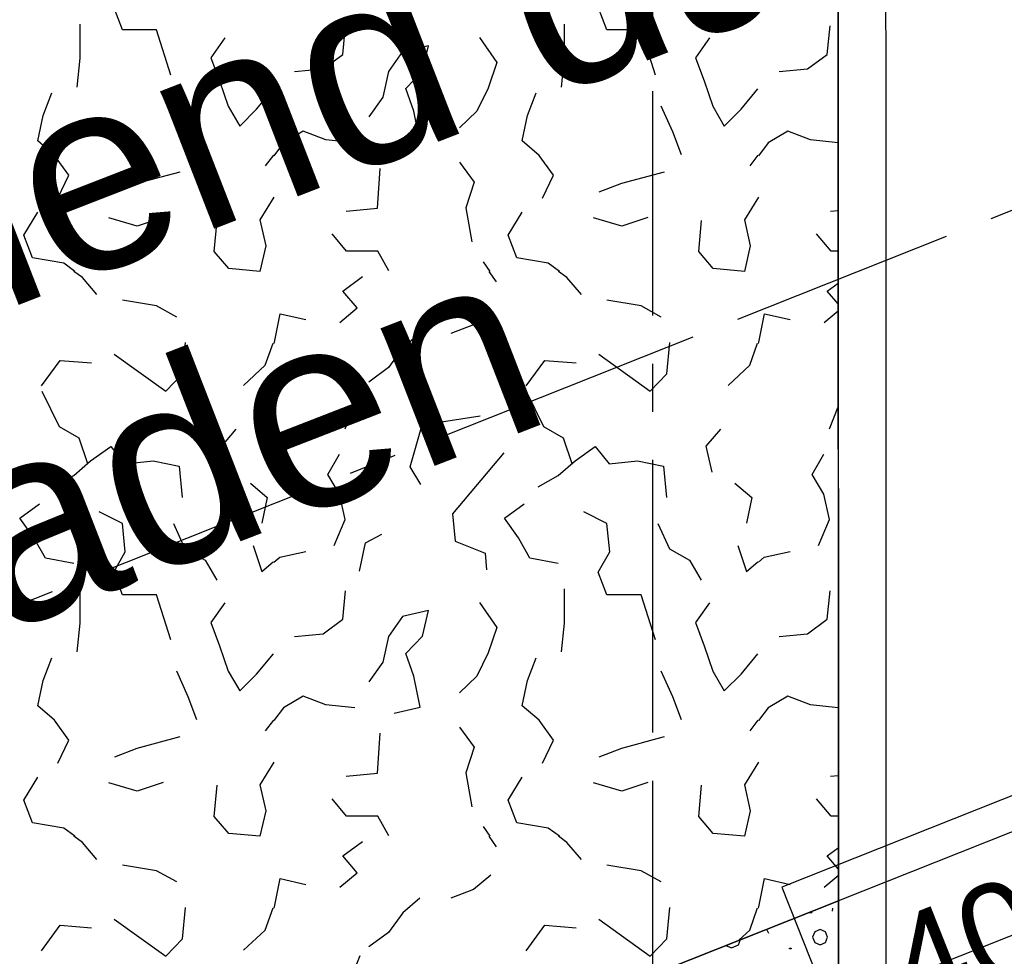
# Model space of a CAD drawing. Extents: x 1006 to 5197, y -24 to 263.
# Tile 63 of 124: x 1045.08 to 1047.13, y 19.71 to 21.65. Entities that reach past the tile are written whole.
import ezdxf

# ---------------------------------------------------------------- set-up
doc = ezdxf.new("R2010")
doc.units = 0
doc.header["$MEASUREMENT"] = 0
doc.linetypes.add('B0805', pattern=[1.366667, 0.566667, -0.1, 0.033333, -0.1, 0.466667, -0.1])
doc.linetypes.add('Wipeout_Contour', pattern=[1000, 0, -1000])
for name, color, linetype in [('00 WBDBO', 7, 'Continuous'), ('21 Buitenwanden', 7, 'Continuous'), ('27 Daken', 7, 'Continuous'), ('99 Aankleding 2D tek', 7, 'Continuous'), ('A Stramien', 7, 'Continuous'), ('T Tekst algemeen', 7, 'Continuous'), ('Window Markers', 7, 'Continuous')]:
    doc.layers.add(name, color=color, linetype=linetype)
doc.styles.add('GENERATED_STYLE_3', font='Arial')
doc.styles.get("Standard").update_dxf_attribs({"font": 'txt', "bigfont": 'BIGFONT.SHX'})
doc.dimstyles.new('GENERATED_STYLE__1', dxfattribs={"dimtxt": 0.25, "dimasz": 0.19, "dimexe": 0.18, "dimexo": 0, "dimgap": 0.09, "dimtad": 1, "dimdec": 0, "dimlfac": 1000, "dimzin": 0, "dimdsep": 46, "dimtxsty": 'Standard', "dimblk": 'ARROWHEAD_7', "dimblk1": 'ARROWHEAD_7', "dimblk2": 'ARROWHEAD_7', "dimcen": 0.09, "dimclrd": 7, "dimclre": 7, "dimclrt": 7, "dimadec": 1, "dimazin": 0, "dimtfac": 1, "dimtdec": 4, "dimtmove": 0, "dimatfit": 3, "dimfxl": 0, "dimtolj": 1, "dimtzin": 0, "dimarcsym": 0})
doc.dimstyles.new('GENERATED_STYLE__2', dxfattribs={"dimtxt": 0.25, "dimasz": 0.19, "dimexe": 0.18, "dimexo": 0, "dimgap": 0.09, "dimtad": 1, "dimtih": 1, "dimtoh": 1, "dimdec": 0, "dimlfac": 1000, "dimzin": 0, "dimdsep": 46, "dimtxsty": 'Standard', "dimblk": 'ARROWHEAD_7', "dimblk1": 'ARROWHEAD_7', "dimblk2": 'ARROWHEAD_7', "dimcen": 0.09, "dimclrd": 7, "dimclre": 7, "dimclrt": 7, "dimadec": 1, "dimazin": 0, "dimtfac": 1, "dimtdec": 4, "dimtmove": 0, "dimatfit": 3, "dimfxl": 0, "dimtolj": 1, "dimtzin": 0, "dimarcsym": 0})

# ---------------------------------------------------------------- blocks, each defined once
blk = doc.blocks.new('ROOF_47_2', base_point=(1046.8844, 23.6904))
at = {"layer": '27 Daken', "linetype": 'Continuous', "flags": 128}
blk.add_lwpolyline([(1046.8844, 23.6904), (1041.8903, 22.2876), (1041.8903, 17.5731), (1046.8856, 19.5765)], close=True, dxfattribs=at)
blk = doc.blocks.new('*X137', base_point=(988.2137, 0))
at = {"layer": '27 Daken', "linetype": 'Continuous'}
for p, q in [((1046.7234, 19.799), (1046.7234, 19.7992)), ((1046.7307, 19.799), (1046.7234, 19.799)), ((1046.7243, 19.7996), (1046.7307, 19.7996)), ((1046.7307, 19.7996), (1046.7307, 19.799)), ((1046.7734, 19.8084), (1046.773, 19.802)), ((1046.6371, 19.7635), (1046.6408, 19.7568)), ((1046.7367, 19.7593), (1046.7321, 19.7482)), ((1046.7478, 19.7639), (1046.7367, 19.7593)), ((1046.7589, 19.7593), (1046.7478, 19.7639)), ((1046.7635, 19.7482), (1046.7589, 19.7593)), ((1046.5517, 19.731), (1046.5637, 19.726)), ((1046.5637, 19.726), (1046.578, 19.732)), ((1046.578, 19.732), (1046.5827, 19.7434)), ((1046.7321, 19.7482), (1046.7367, 19.7371)), ((1046.7367, 19.7371), (1046.7478, 19.7325)), ((1046.7478, 19.7325), (1046.7589, 19.7371)), ((1046.7589, 19.7371), (1046.7635, 19.7482)), ((1046.6842, 19.7256), (1046.6879, 19.7256)), ((1046.6842, 19.7237), (1046.6842, 19.7256)), ((1046.6879, 19.7237), (1046.6842, 19.7237)), ((1046.6879, 19.7256), (1046.6879, 19.7237))]:
    blk.add_line(p, q, dxfattribs=at)
blk = doc.blocks.new('HATCH_111_2', base_point=(990.0137, 0))
at = {"layer": '27 Daken', "linetype": 'Continuous'}
for p, q in [((1046.7859, 19.824), (1043.6009, 18.5588)), ((1046.7859, 19.6088), (1046.7859, 19.824))]:
    blk.add_line(p, q, dxfattribs=at)
blk.add_blockref('*X137', (988.2137, 0), dxfattribs=at)
blk = doc.blocks.new('*X139', base_point=(988.2137, 0))
at = {"layer": '27 Daken', "linetype": 'Continuous'}
for p, q in [((1045.2977, 21.634), (1045.2797, 21.681)), ((1046.3047, 21.634), (1046.2867, 21.681)), ((1045.2097, 21.575), (1045.2097, 21.646)), ((1045.3687, 21.634), (1045.2977, 21.634)), ((1045.3987, 21.54), (1045.3687, 21.634)), ((1045.7557, 21.583), (1045.7617, 21.642)), ((1046.2167, 21.575), (1046.2167, 21.646)), ((1046.3757, 21.634), (1046.3047, 21.634)), ((1046.4057, 21.54), (1046.3757, 21.634)), ((1046.7627, 21.583), (1046.7687, 21.642)), ((1045.5107, 21.617), (1045.4817, 21.576)), ((1046.0397, 21.618), (1046.0757, 21.566)), ((1046.5177, 21.617), (1046.4887, 21.576)), ((1045.9337, 21.601), (1045.8797, 21.589)), ((1045.9217, 21.548), (1045.9337, 21.601)), ((1045.2037, 21.515), (1045.2097, 21.575)), ((1045.4817, 21.576), (1045.4997, 21.528)), ((1045.7147, 21.553), (1045.7557, 21.583)), ((1045.8797, 21.589), (1045.8507, 21.547)), ((1046.2107, 21.515), (1046.2167, 21.575)), ((1046.4887, 21.576), (1046.5067, 21.528)), ((1046.7217, 21.553), (1046.7627, 21.583)), ((1045.6557, 21.547), (1045.7147, 21.553)), ((1046.0757, 21.566), (1046.0577, 21.513)), ((1046.6627, 21.547), (1046.7217, 21.553)), ((1045.8507, 21.547), (1045.8387, 21.494)), ((1045.8867, 21.512), (1045.9217, 21.548)), ((1045.4997, 21.528), (1045.5177, 21.475)), ((1045.5767, 21.469), (1045.6117, 21.511)), ((1045.9037, 21.465), (1045.8867, 21.512)), ((1046.0577, 21.513), (1046.0347, 21.465)), ((1046.5067, 21.528), (1046.5247, 21.475)), ((1046.5837, 21.469), (1046.6187, 21.511)), ((1045.1327, 21.456), (1045.1507, 21.503)), ((1045.8387, 21.494), (1045.8097, 21.453)), ((1046.1397, 21.456), (1046.1577, 21.503)), ((1045.4347, 21.422), (1045.4107, 21.475)), ((1045.5177, 21.475), (1045.5417, 21.434)), ((1045.5417, 21.434), (1045.5767, 21.469)), ((1046.4417, 21.422), (1046.4177, 21.475)), ((1046.5247, 21.475), (1046.5487, 21.434)), ((1046.5487, 21.434), (1046.5837, 21.469)), ((1045.1217, 21.403), (1045.1327, 21.456)), ((1045.9167, 21.4), (1045.9037, 21.465)), ((1046.0347, 21.465), (1045.9987, 21.43)), ((1046.1287, 21.403), (1046.1397, 21.456)), ((1045.4527, 21.374), (1045.4347, 21.422)), ((1045.6737, 21.423), (1045.6327, 21.399)), ((1045.7207, 21.405), (1045.6737, 21.423)), ((1046.4597, 21.374), (1046.4417, 21.422)), ((1046.6807, 21.423), (1046.6397, 21.399)), ((1046.7277, 21.405), (1046.6807, 21.423)), ((1045.1567, 21.373), (1045.1217, 21.403)), ((1045.6327, 21.399), (1045.6127, 21.3723)), ((1045.7807, 21.399), (1045.7207, 21.405)), ((1045.8627, 21.388), (1045.9167, 21.4)), ((1046.1637, 21.373), (1046.1287, 21.403)), ((1046.6397, 21.399), (1046.6197, 21.3723)), ((1046.7854, 21.3992), (1046.7277, 21.405)), ((1045.1867, 21.332), (1045.1567, 21.373)), ((1045.6116, 21.3734), (1045.5947, 21.351)), ((1046.1937, 21.332), (1046.1637, 21.373)), ((1046.6186, 21.3734), (1046.6017, 21.351)), ((1045.8277, 21.263), (1045.8337, 21.346)), ((1045.9987, 21.359), (1046.0287, 21.317)), ((1045.1637, 21.284), (1045.1867, 21.332)), ((1045.3287, 21.315), (1045.4177, 21.339)), ((1046.1707, 21.284), (1046.1937, 21.332)), ((1046.3357, 21.315), (1046.4247, 21.339)), ((1045.2817, 21.297), (1045.3287, 21.315)), ((1046.0287, 21.317), (1046.0117, 21.264)), ((1046.2887, 21.297), (1046.3357, 21.315)), ((1045.6127, 21.286), (1045.5837, 21.239)), ((1046.6197, 21.286), (1046.5907, 21.239)), ((1045.0927, 21.207), (1045.1217, 21.255)), ((1045.3827, 21.244), (1045.3287, 21.226)), ((1045.7627, 21.257), (1045.8277, 21.263)), ((1046.0117, 21.264), (1046.0237, 21.193)), ((1046.0997, 21.207), (1046.1287, 21.255)), ((1046.3897, 21.244), (1046.3357, 21.226)), ((1046.7697, 21.257), (1046.7854, 21.2585)), ((1045.3287, 21.226), (1045.2697, 21.243)), ((1045.4887, 21.173), (1045.4947, 21.238)), ((1045.5837, 21.239), (1045.5957, 21.185)), ((1046.3357, 21.226), (1046.2767, 21.243)), ((1046.4957, 21.173), (1046.5017, 21.238)), ((1046.5907, 21.239), (1046.6027, 21.185)), ((1045.1107, 21.16), (1045.0927, 21.207)), ((1045.7637, 21.174), (1045.7337, 21.21)), ((1046.1177, 21.16), (1046.0997, 21.207)), ((1046.7707, 21.174), (1046.7407, 21.21)), ((1045.5957, 21.185), (1045.5837, 21.132)), ((1046.6027, 21.185), (1046.5907, 21.132)), ((1045.5187, 21.138), (1045.4887, 21.173)), ((1045.8287, 21.174), (1045.7637, 21.174)), ((1045.8517, 21.133), (1045.8287, 21.174)), ((1046.5257, 21.138), (1046.4957, 21.173)), ((1046.7855, 21.174), (1046.7707, 21.174)), ((1045.1757, 21.149), (1045.1107, 21.16)), ((1045.199, 21.132), (1045.1757, 21.149)), ((1046.0477, 21.152), (1046.0615, 21.132)), ((1046.1827, 21.149), (1046.1177, 21.16)), ((1046.206, 21.132), (1046.1827, 21.149)), ((1045.2147, 21.119), (1045.197, 21.132)), ((1045.5837, 21.132), (1045.5187, 21.138)), ((1045.7557, 21.091), (1045.7967, 21.121)), ((1046.0595, 21.132), (1046.0747, 21.11)), ((1046.2217, 21.119), (1046.204, 21.132)), ((1046.5907, 21.132), (1046.5257, 21.138)), ((1045.2447, 21.084), (1045.2147, 21.119)), ((1046.2517, 21.084), (1046.2217, 21.119)), ((1046.7627, 21.091), (1046.7855, 21.1077)), ((1045.7857, 21.056), (1045.7557, 21.091)), ((1046.7855, 21.0644), (1046.7627, 21.091)), ((1045.3687, 21.06), (1045.2977, 21.072)), ((1045.4107, 21.037), (1045.3687, 21.06)), ((1046.3757, 21.06), (1046.3047, 21.072)), ((1046.4177, 21.037), (1046.3757, 21.06)), ((1045.6137, 20.985), (1045.6257, 21.044)), ((1045.6257, 21.044), (1045.6787, 21.032)), ((1045.7497, 21.026), (1045.7857, 21.056)), ((1046.0637, 21.051), (1046.0277, 21.021)), ((1046.6207, 20.985), (1046.6327, 21.044)), ((1046.6327, 21.044), (1046.6857, 21.032)), ((1046.7567, 21.026), (1046.7855, 21.05)), ((1046.0277, 21.021), (1045.9807, 21.003)), ((1045.9157, 21.003), (1045.8807, 20.973)), ((1045.4227, 20.919), (1045.4287, 20.984)), ((1045.5947, 20.937), (1045.611, 20.9829)), ((1045.6127, 20.9822), (1045.6137, 20.985)), ((1046.4297, 20.919), (1046.4357, 20.984)), ((1046.6017, 20.937), (1046.618, 20.9829)), ((1046.6197, 20.9822), (1046.6207, 20.985)), ((1045.2807, 20.96), (1045.3877, 20.883)), ((1045.8807, 20.973), (1045.8507, 20.932)), ((1046.2877, 20.96), (1046.3947, 20.883)), ((1045.1297, 20.894), (1045.1687, 20.947)), ((1045.1687, 20.947), (1045.2337, 20.942)), ((1045.5497, 20.895), (1045.5947, 20.937)), ((1046.1367, 20.894), (1046.1757, 20.947)), ((1046.1757, 20.947), (1046.2407, 20.942)), ((1046.5567, 20.895), (1046.6017, 20.937)), ((1045.3877, 20.883), (1045.4227, 20.919)), ((1045.8507, 20.932), (1045.8097, 20.902)), ((1046.3947, 20.883), (1046.4297, 20.919)), ((1045.1667, 20.809), (1045.1307, 20.882)), ((1045.7607, 20.805), (1045.7917, 20.884)), ((1046.1737, 20.809), (1046.1377, 20.882)), ((1046.7677, 20.805), (1046.7856, 20.8504)), ((1045.9207, 20.813), (1046.0417, 20.832)), ((1045.2077, 20.785), (1045.1667, 20.809)), ((1045.5337, 20.804), (1045.5037, 20.769)), ((1045.8957, 20.726), (1045.9207, 20.813)), ((1046.2147, 20.785), (1046.1737, 20.809)), ((1046.5407, 20.804), (1046.5107, 20.769)), ((1045.2257, 20.732), (1045.2077, 20.785)), ((1046.2327, 20.732), (1046.2147, 20.785)), ((1045.2317, 20.738), (1045.2737, 20.768)), ((1045.2737, 20.768), (1045.3027, 20.732)), ((1045.5037, 20.769), (1045.5157, 20.715)), ((1046.0907, 20.755), (1045.9837, 20.628)), ((1046.2387, 20.738), (1046.2807, 20.768)), ((1046.2807, 20.768), (1046.3097, 20.732)), ((1046.5107, 20.769), (1046.5227, 20.715)), ((1045.1967, 20.708), (1045.2317, 20.738)), ((1045.3027, 20.732), (1045.3617, 20.738)), ((1045.3617, 20.738), (1045.4157, 20.727)), ((1045.7247, 20.71), (1045.7487, 20.752)), ((1046.2037, 20.708), (1046.2387, 20.738)), ((1046.3097, 20.732), (1046.3687, 20.738)), ((1046.3687, 20.738), (1046.4227, 20.727)), ((1046.7317, 20.71), (1046.7557, 20.752)), ((1045.4157, 20.727), (1045.4217, 20.662)), ((1045.9177, 20.689), (1045.8957, 20.726)), ((1046.4227, 20.727), (1046.4287, 20.662)), ((1045.1547, 20.684), (1045.1967, 20.708)), ((1045.5637, 20.692), (1045.5987, 20.662)), ((1045.7487, 20.669), (1045.7247, 20.71)), ((1046.1617, 20.684), (1046.2037, 20.708)), ((1046.5707, 20.692), (1046.6057, 20.662)), ((1046.7557, 20.669), (1046.7317, 20.71)), ((1045.5987, 20.662), (1045.5877, 20.609)), ((1045.7607, 20.616), (1045.7487, 20.669)), ((1046.6057, 20.662), (1046.5947, 20.609)), ((1046.7677, 20.616), (1046.7557, 20.669)), ((1045.0847, 20.619), (1045.1257, 20.649)), ((1045.2977, 20.608), (1045.2497, 20.632)), ((1046.0917, 20.619), (1046.1327, 20.649)), ((1046.3047, 20.608), (1046.2567, 20.632)), ((1045.1137, 20.578), (1045.0847, 20.619)), ((1045.7377, 20.562), (1045.7607, 20.616)), ((1045.9837, 20.628), (1045.9897, 20.571)), ((1046.1207, 20.578), (1046.0917, 20.619)), ((1046.7447, 20.562), (1046.7677, 20.616)), ((1045.3037, 20.549), (1045.2977, 20.608)), ((1045.4037, 20.608), (1045.4277, 20.555)), ((1046.3107, 20.549), (1046.3047, 20.608)), ((1046.4107, 20.608), (1046.4347, 20.555)), ((1045.1377, 20.536), (1045.1137, 20.578)), ((1045.8027, 20.568), (1045.8367, 20.586)), ((1045.9897, 20.571), (1046.0517, 20.546)), ((1046.1447, 20.536), (1046.1207, 20.578)), ((1045.2797, 20.507), (1045.3037, 20.549)), ((1045.4277, 20.555), (1045.4697, 20.532)), ((1045.5697, 20.562), (1045.5877, 20.508)), ((1045.6247, 20.538), (1045.6787, 20.55)), ((1045.7907, 20.509), (1045.8027, 20.568)), ((1046.2867, 20.507), (1046.3107, 20.549)), ((1046.4347, 20.555), (1046.4767, 20.532)), ((1046.5767, 20.562), (1046.5947, 20.508)), ((1046.6317, 20.538), (1046.6857, 20.55)), ((1045.1967, 20.525), (1045.1377, 20.536)), ((1045.4697, 20.532), (1045.4937, 20.49)), ((1045.5877, 20.508), (1045.6113, 20.5282)), ((1045.6127, 20.5277), (1045.6247, 20.538)), ((1046.0517, 20.546), (1046.0547, 20.512)), ((1046.2037, 20.525), (1046.1447, 20.536)), ((1046.4767, 20.532), (1046.5007, 20.49)), ((1046.5947, 20.508), (1046.6183, 20.5282)), ((1046.6197, 20.5277), (1046.6317, 20.538)), ((1045.2977, 20.46), (1045.2797, 20.507)), ((1046.3047, 20.46), (1046.2867, 20.507)), ((1045.2097, 20.401), (1045.2097, 20.472)), ((1045.7557, 20.409), (1045.7617, 20.468)), ((1046.2167, 20.401), (1046.2167, 20.472)), ((1046.7627, 20.409), (1046.7687, 20.468)), ((1045.3687, 20.46), (1045.2977, 20.46)), ((1045.3987, 20.366), (1045.3687, 20.46)), ((1046.3757, 20.46), (1046.3047, 20.46)), ((1046.4057, 20.366), (1046.3757, 20.46)), ((1045.5107, 20.443), (1045.4817, 20.402)), ((1045.9337, 20.427), (1045.8797, 20.415)), ((1045.9217, 20.374), (1045.9337, 20.427)), ((1046.0397, 20.444), (1046.0757, 20.392)), ((1046.5177, 20.443), (1046.4887, 20.402)), ((1045.7147, 20.379), (1045.7557, 20.409)), ((1045.8797, 20.415), (1045.8507, 20.373)), ((1046.7217, 20.379), (1046.7627, 20.409)), ((1045.2037, 20.341), (1045.2097, 20.401)), ((1045.4817, 20.402), (1045.4997, 20.354)), ((1046.0757, 20.392), (1046.0577, 20.339)), ((1046.2107, 20.341), (1046.2167, 20.401)), ((1046.4887, 20.402), (1046.5067, 20.354)), ((1045.6557, 20.373), (1045.7147, 20.379)), ((1045.8507, 20.373), (1045.8387, 20.32)), ((1045.8867, 20.338), (1045.9217, 20.374)), ((1046.6627, 20.373), (1046.7217, 20.379)), ((1045.4997, 20.354), (1045.5177, 20.301)), ((1046.5067, 20.354), (1046.5247, 20.301)), ((1045.1327, 20.282), (1045.1507, 20.329)), ((1045.5767, 20.295), (1045.6117, 20.337)), ((1045.9037, 20.291), (1045.8867, 20.338)), ((1046.0577, 20.339), (1046.0347, 20.291)), ((1046.1397, 20.282), (1046.1577, 20.329)), ((1046.5837, 20.295), (1046.6187, 20.337)), ((1045.8387, 20.32), (1045.8097, 20.279)), ((1045.1217, 20.229), (1045.1327, 20.282)), ((1045.4347, 20.248), (1045.4107, 20.301)), ((1045.5177, 20.301), (1045.5417, 20.26)), ((1045.5417, 20.26), (1045.5767, 20.295)), ((1045.9167, 20.226), (1045.9037, 20.291)), ((1046.0347, 20.291), (1045.9987, 20.256)), ((1046.1287, 20.229), (1046.1397, 20.282)), ((1046.4417, 20.248), (1046.4177, 20.301)), ((1046.5247, 20.301), (1046.5487, 20.26)), ((1046.5487, 20.26), (1046.5837, 20.295)), ((1045.4527, 20.2), (1045.4347, 20.248)), ((1045.6737, 20.249), (1045.6327, 20.225)), ((1045.7207, 20.231), (1045.6737, 20.249)), ((1046.4597, 20.2), (1046.4417, 20.248)), ((1046.6807, 20.249), (1046.6397, 20.225)), ((1046.7277, 20.231), (1046.6807, 20.249)), ((1045.1567, 20.199), (1045.1217, 20.229)), ((1045.6327, 20.225), (1045.6127, 20.1983)), ((1045.7807, 20.225), (1045.7207, 20.231)), ((1045.8627, 20.214), (1045.9167, 20.226)), ((1046.1637, 20.199), (1046.1287, 20.229)), ((1046.6397, 20.225), (1046.6197, 20.1983)), ((1046.7857, 20.2252), (1046.7277, 20.231)), ((1045.1867, 20.158), (1045.1567, 20.199)), ((1045.6116, 20.1994), (1045.5947, 20.177)), ((1045.9987, 20.185), (1046.0287, 20.143)), ((1046.1937, 20.158), (1046.1637, 20.199)), ((1046.6186, 20.1994), (1046.6017, 20.177)), ((1045.3287, 20.141), (1045.4177, 20.165)), ((1045.8277, 20.089), (1045.8337, 20.172)), ((1046.3357, 20.141), (1046.4247, 20.165)), ((1045.1637, 20.11), (1045.1867, 20.158)), ((1045.2817, 20.123), (1045.3287, 20.141)), ((1046.0287, 20.143), (1046.0117, 20.09)), ((1046.1707, 20.11), (1046.1937, 20.158)), ((1046.2887, 20.123), (1046.3357, 20.141)), ((1045.6127, 20.112), (1045.5837, 20.065)), ((1046.6197, 20.112), (1046.5907, 20.065)), ((1045.0927, 20.033), (1045.1217, 20.081)), ((1045.7627, 20.083), (1045.8277, 20.089)), ((1046.0117, 20.09), (1046.0237, 20.019)), ((1046.0997, 20.033), (1046.1287, 20.081)), ((1046.7697, 20.083), (1046.7858, 20.0845)), ((1045.3287, 20.052), (1045.2697, 20.069)), ((1045.3827, 20.07), (1045.3287, 20.052)), ((1045.4887, 19.999), (1045.4947, 20.064)), ((1045.5837, 20.065), (1045.5957, 20.011)), ((1046.3357, 20.052), (1046.2767, 20.069)), ((1046.3897, 20.07), (1046.3357, 20.052)), ((1046.4957, 19.999), (1046.5017, 20.064)), ((1046.5907, 20.065), (1046.6027, 20.011)), ((1045.1107, 19.986), (1045.0927, 20.033)), ((1045.7637, 20), (1045.7337, 20.036)), ((1046.1177, 19.986), (1046.0997, 20.033)), ((1046.7707, 20), (1046.7407, 20.036)), ((1045.5187, 19.964), (1045.4887, 19.999)), ((1045.5957, 20.011), (1045.5837, 19.958)), ((1045.8287, 20), (1045.7637, 20)), ((1045.8517, 19.959), (1045.8287, 20)), ((1046.5257, 19.964), (1046.4957, 19.999)), ((1046.6027, 20.011), (1046.5907, 19.958)), ((1046.7858, 20), (1046.7707, 20)), ((1045.1757, 19.975), (1045.1107, 19.986)), ((1045.199, 19.958), (1045.1757, 19.975)), ((1046.0477, 19.978), (1046.0615, 19.958)), ((1046.1827, 19.975), (1046.1177, 19.986)), ((1046.206, 19.958), (1046.1827, 19.975)), ((1045.2147, 19.945), (1045.197, 19.958)), ((1045.5837, 19.958), (1045.5187, 19.964)), ((1046.0595, 19.958), (1046.0747, 19.936)), ((1046.2217, 19.945), (1046.204, 19.958)), ((1046.5907, 19.958), (1046.5257, 19.964)), ((1045.2447, 19.91), (1045.2147, 19.945)), ((1045.7557, 19.917), (1045.7967, 19.947)), ((1046.2517, 19.91), (1046.2217, 19.945)), ((1046.7627, 19.917), (1046.7858, 19.9339)), ((1045.7857, 19.882), (1045.7557, 19.917)), ((1046.7858, 19.89), (1046.7627, 19.917)), ((1045.3687, 19.886), (1045.2977, 19.898)), ((1046.3757, 19.886), (1046.3047, 19.898)), ((1045.4107, 19.863), (1045.3687, 19.886)), ((1045.7497, 19.852), (1045.7857, 19.882)), ((1046.0637, 19.877), (1046.0277, 19.847)), ((1046.4177, 19.863), (1046.3757, 19.886)), ((1046.7567, 19.852), (1046.7858, 19.8763)), ((1045.6137, 19.811), (1045.6257, 19.87)), ((1045.6257, 19.87), (1045.6787, 19.858)), ((1046.6207, 19.811), (1046.6327, 19.87)), ((1046.6327, 19.87), (1046.6857, 19.858)), ((1046.0277, 19.847), (1045.9807, 19.829)), ((1045.6127, 19.8082), (1045.6137, 19.811)), ((1045.9157, 19.829), (1045.8807, 19.799)), ((1046.6197, 19.8082), (1046.6207, 19.811)), ((1045.4227, 19.745), (1045.4287, 19.81)), ((1045.5947, 19.763), (1045.611, 19.8089)), ((1045.8807, 19.799), (1045.8507, 19.758)), ((1046.4297, 19.745), (1046.4357, 19.81)), ((1046.6017, 19.763), (1046.618, 19.8089)), ((1045.1297, 19.72), (1045.1687, 19.773)), ((1045.1687, 19.773), (1045.2337, 19.768)), ((1045.2807, 19.786), (1045.3877, 19.709)), ((1046.1367, 19.72), (1046.1757, 19.773)), ((1046.1757, 19.773), (1046.2407, 19.768)), ((1046.2877, 19.786), (1046.3947, 19.709)), ((1045.5497, 19.721), (1045.5947, 19.763)), ((1045.8507, 19.758), (1045.8097, 19.728)), ((1046.5792, 19.7419), (1046.6017, 19.763)), ((1045.3877, 19.709), (1045.4227, 19.745)), ((1046.3947, 19.709), (1046.4297, 19.745)), ((1045.7607, 19.631), (1045.7917, 19.71))]:
    blk.add_line(p, q, dxfattribs=at)
blk = doc.blocks.new('HATCH_110_2', base_point=(990.0137, 0))
at = {"layer": '27 Daken', "linetype": 'Continuous'}
for p, q in [((1046.7859, 19.824), (1046.7849, 23.3098)), ((1043.7209, 18.6065), (1046.7859, 19.824))]:
    blk.add_line(p, q, dxfattribs=at)
blk.add_blockref('*X139', (988.2137, 0), dxfattribs=at)
blk = doc.blocks.new('WALL_481_2', base_point=(1035.8002, 18.7634))
at = {"color": 254, "linetype": 'Wipeout_Contour', "lineweight": 0, "ltscale": 4164.534371}
blk.add_wipeout([(1035.7404, 18.5782), (1046.1084, 22.7001), (1046.053, 22.8395), (1035.8002, 18.7634)], dxfattribs=at).dxf.layer = '21 Buitenwanden'
blk = doc.blocks.new('*D347', base_point=(988.2137, 0))
at = {"layer": 'A Stramien', "linetype": 'Continuous'}
for p, q in [((1040.4712, 25.1091), (1040.3328, 25.4576)), ((1033.7571, 22.6437), (1040.4484, 25.3018)), ((1027.0657, 19.9857), (1033.7571, 22.6437))]:
    blk.add_line(p, q, dxfattribs=at)
blk.add_circle((1040.402, 25.2834), 0.05, dxfattribs=at)
at = {"layer": 'A Stramien', "insert": (1036.5618, 24.0807), "char_height": 0.25, "attachment_point": 1, "rotation": 21.665}
blk.add_mtext('{7.200}', dxfattribs=at)
blk = doc.blocks.new('ARROWHEAD_7')
at = {"color": 0, "linetype": 'Continuous', "lineweight": 0}
for p, q in [((0, -0.25), (0, 0.25)), ((0, 0), (-1, 0)), ((-0.25, 0), (0.25, 0))]:
    blk.add_line(p, q, dxfattribs=at)
blk.add_circle((0, 0), 0.25, dxfattribs=at)
blk = doc.blocks.new('*D348', base_point=(988.2137, 0))
at = {"layer": 'A Stramien', "linetype": 'Continuous'}
for p, q in [((1047.1626, 27.7672), (1047.0241, 28.1157)), ((1040.4484, 25.3018), (1047.1398, 27.9599)), ((1033.7571, 22.6437), (1040.4484, 25.3018))]:
    blk.add_line(p, q, dxfattribs=at)
blk.add_circle((1047.0934, 27.9415), 0.05, dxfattribs=at)
at = {"layer": 'A Stramien', "insert": (1044.457, 27.217), "char_height": 0.25, "attachment_point": 1, "rotation": 21.665}
blk.add_mtext('{7.200}', dxfattribs=at)
blk = doc.blocks.new('*D349', base_point=(988.2137, 0))
at = {"layer": 'A Stramien', "linetype": 'Continuous'}
for p, q in [((1053.854, 30.4253), (1053.7155, 30.7738)), ((1047.1398, 27.9599), (1053.8312, 30.618)), ((1040.4484, 25.3018), (1047.1398, 27.9599))]:
    blk.add_line(p, q, dxfattribs=at)
at = {"layer": 'A Stramien', "insert": (1049.9445, 29.3969), "char_height": 0.25, "attachment_point": 1, "rotation": 21.665}
blk.add_mtext('{7.200}', dxfattribs=at)
blk = doc.blocks.new('*D350', base_point=(988.2137, 0))
at = {"layer": 'A Stramien', "linetype": 'Continuous'}
for p, q in [((1053.8312, 30.618), (1057.1769, 31.9471)), ((1047.1398, 27.9599), (1053.8312, 30.618))]:
    blk.add_line(p, q, dxfattribs=at)
blk.add_circle((1053.7847, 30.5996), 0.05, dxfattribs=at)
at = {"layer": 'A Stramien', "insert": (1054.9631, 31.3904), "char_height": 0.25, "attachment_point": 1, "rotation": 21.665}
blk.add_mtext('{3.600}', dxfattribs=at)
blk = doc.blocks.new('*D351', base_point=(988.2137, 0))
at = {"layer": 'A Stramien', "linetype": 'Continuous'}
for p, q in [((1063.891, 34.4124), (1063.7526, 34.7609)), ((1063.7753, 34.5682), (1063.9147, 34.6236)), ((1057.1769, 31.9471), (1063.7753, 34.5682)), ((1057.1996, 31.7543), (1057.0612, 32.1029)), ((1053.8312, 30.618), (1057.1769, 31.9471))]:
    blk.add_line(p, q, dxfattribs=at)
for centre in [(1063.8218, 34.5867), (1057.1304, 31.9286)]:
    blk.add_circle(centre, 0.05, dxfattribs=at)
at = {"layer": 'A Stramien', "insert": (1059.9816, 33.384), "char_height": 0.25, "attachment_point": 1, "rotation": 21.665}
blk.add_mtext('{7.200}', dxfattribs=at)
blk = doc.blocks.new('*D356', base_point=(988.2137, 0))
at = {"layer": 'A Stramien', "linetype": 'Continuous'}
for p, q in [((1044.0071, 33.5873), (1044.0071, 33.9623)), ((1049.8006, 33.5873), (1049.8006, 33.9623)), ((1032.5331, 33.7748), (1044.0571, 33.7748)), ((1044.0571, 33.7748), (1049.8506, 33.7748))]:
    blk.add_line(p, q, dxfattribs=at)
for centre in [(1044.0071, 33.7748), (1049.8006, 33.7748)]:
    blk.add_circle(centre, 0.05, dxfattribs=at)
at = {"layer": 'A Stramien', "insert": (1046.4909, 34.0748), "char_height": 0.25, "attachment_point": 1}
blk.add_mtext('{5.794}', dxfattribs=at)
blk = doc.blocks.new('*D357', base_point=(988.2137, 0))
at = {"layer": 'A Stramien', "linetype": 'Continuous'}
for p, q in [((1049.8006, 33.5873), (1049.8006, 33.9623)), ((1055.5648, 33.5873), (1055.5648, 33.9623)), ((1044.0571, 33.7748), (1049.8506, 33.7748)), ((1049.8506, 33.7748), (1055.6148, 33.7748))]:
    blk.add_line(p, q, dxfattribs=at)
for centre in [(1049.8006, 33.7748), (1055.5648, 33.7748)]:
    blk.add_circle(centre, 0.05, dxfattribs=at)
at = {"layer": 'A Stramien', "insert": (1052.2697, 34.0748), "char_height": 0.25, "attachment_point": 1}
blk.add_mtext('{5.764}', dxfattribs=at)
blk = doc.blocks.new('*D358', base_point=(988.2137, 0))
at = {"layer": 'A Stramien', "linetype": 'Continuous'}
for p, q in [((1055.5648, 33.5873), (1055.5648, 33.9623)), ((1061.1964, 33.5873), (1061.1964, 33.9623)), ((1049.8506, 33.7748), (1055.6148, 33.7748)), ((1055.6148, 33.7748), (1061.2464, 33.7748))]:
    blk.add_line(p, q, dxfattribs=at)
for centre in [(1055.5648, 33.7748), (1061.1964, 33.7748)]:
    blk.add_circle(centre, 0.05, dxfattribs=at)
at = {"layer": 'A Stramien', "insert": (1057.9676, 34.0748), "char_height": 0.25, "attachment_point": 1}
blk.add_mtext('{5.632}', dxfattribs=at)
blk = doc.blocks.new('*D359', base_point=(988.2137, 0))
at = {"layer": 'A Stramien', "linetype": 'Continuous'}
for p, q in [((1061.1964, 33.5873), (1061.1964, 33.9623)), ((1067.2372, 33.5873), (1067.2372, 33.9623)), ((1055.6148, 33.7748), (1061.2464, 33.7748)), ((1061.2464, 33.7748), (1067.1872, 33.7748)), ((1067.1872, 33.7748), (1067.3372, 33.7748))]:
    blk.add_line(p, q, dxfattribs=at)
for centre in [(1061.1964, 33.7748), (1067.2372, 33.7748)]:
    blk.add_circle(centre, 0.05, dxfattribs=at)
at = {"layer": 'A Stramien', "insert": (1063.8039, 34.0748), "char_height": 0.25, "attachment_point": 1}
blk.add_mtext('{6.041}', dxfattribs=at)
blk = doc.blocks.new('*D364', base_point=(988.2137, 0))
at = {"layer": 'A Stramien', "linetype": 'Continuous'}
for p, q in [((1043.4001, -2.1848), (1043.4001, -1.8098)), ((1046.4001, -2.1848), (1046.4001, -1.8098)), ((1032.5331, -1.9973), (1043.4501, -1.9973)), ((1043.4501, -1.9973), (1046.4501, -1.9973))]:
    blk.add_line(p, q, dxfattribs=at)
for centre in [(1043.4001, -1.9973), (1046.4001, -1.9973)]:
    blk.add_circle(centre, 0.05, dxfattribs=at)
at = {"layer": 'A Stramien', "insert": (1044.4871, -1.6973), "char_height": 0.25, "attachment_point": 1}
blk.add_mtext('{3.000}', dxfattribs=at)
blk = doc.blocks.new('*D365', base_point=(988.2137, 0))
at = {"layer": 'A Stramien', "linetype": 'Continuous'}
for p, q in [((1046.4001, -2.1848), (1046.4001, -1.8098)), ((1053.6001, -2.1848), (1053.6001, -1.8098)), ((1043.4501, -1.9973), (1046.4501, -1.9973)), ((1046.4501, -1.9973), (1053.6501, -1.9973))]:
    blk.add_line(p, q, dxfattribs=at)
for centre in [(1046.4001, -1.9973), (1053.6001, -1.9973)]:
    blk.add_circle(centre, 0.05, dxfattribs=at)
at = {"layer": 'A Stramien', "insert": (1049.5871, -1.6973), "char_height": 0.25, "attachment_point": 1}
blk.add_mtext('{7.200}', dxfattribs=at)
blk = doc.blocks.new('D Marker 11_44', base_point=(988.2137, 0))
at = {"layer": 'Window Markers', "linetype": 'Continuous'}
for p, q in [((987.8325, -0.52), (987.8325, -1.02)), ((988.595, -0.52), (987.8325, -0.52)), ((988.595, -1.02), (988.595, -0.52)), ((987.8325, -1.02), (988.595, -1.02))]:
    blk.add_line(p, q, dxfattribs=at)
at = {"layer": 'Window Markers', "linetype": 'Continuous', "insert": (988.4426, -0.6659), "char_height": 0.2, "attachment_point": 7, "rotation": 180, "style": 'GENERATED_STYLE_3'}
blk.add_mtext('{400}', dxfattribs=at)
blk = doc.blocks.new('WALL_577_2', base_point=(1056.9456, 23.6447))
at = {"layer": 'Window Markers', "rotation": 201.6650055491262}
blk.add_blockref('D Marker 11_44', (1047.3993, 19.0453), dxfattribs=at)

msp = doc.modelspace()

# ---------------------------------------------------------------- linework, layer by layer
at = {"layer": '00 WBDBO', "linetype": 'Continuous'}
msp.add_line((1046.7848, 23.5695), (1046.7859, 19.6218), dxfattribs=at)
at = {"layer": '99 Aankleding 2D tek', "linetype": 'Continuous', "flags": 128}
msp.add_lwpolyline([(1046.7848, 23.4866), (1046.7849, 23.3098), (1051.688, 24.6848), (1055.572, 26.2195), (1056.5599, 23.7067), (1046.7859, 19.824), (1046.7859, 19.6089), (1056.9179, 23.6337), (1055.9624, 26.0386), (1055.7949, 25.9726), (1055.606, 26.4483), (1051.3504, 24.7669)], close=True, dxfattribs=at)
at = {"layer": 'A Stramien', "linetype": 'B0805', "flags": 128}
msp.add_lwpolyline([(1046.4001, -2.76), (1046.4001, 26.8048)], dxfattribs=at)

# ---------------------------------------------------------------- block references
at = {"layer": '27 Daken', "linetype": 'Continuous'}
for name, p in [('ROOF_47_2', (1046.8844, 23.6904)), ('HATCH_110_2', (990.0137, 0)), ('HATCH_111_2', (990.0137, 0))]:
    msp.add_blockref(name, p, dxfattribs=at)

# ---------------------------------------------------------------- next in the draw order: block references
at = {"layer": '21 Buitenwanden'}
msp.add_blockref('WALL_481_2', (1035.8002, 18.7634), dxfattribs=at)

# ---------------------------------------------------------------- next in the draw order: linework, layer by layer
at = {"layer": 'A Stramien', "linetype": 'B0805', "flags": 128}
msp.add_lwpolyline([(1093.1064, 39.5156), (1008.6727, 5.9751)], dxfattribs=at)

# ---------------------------------------------------------------- next in the draw order: block references
at = {"layer": '21 Buitenwanden'}
msp.add_blockref('WALL_577_2', (1056.9456, 23.6447), dxfattribs=at)

# ---------------------------------------------------------------- next in the draw order: texts
at = {"layer": 'T Tekst algemeen', "linetype": 'Continuous', "insert": (1044.2072, 21.1513), "char_height": 0.4, "width": 4.01513, "attachment_point": 1, "rotation": 21.2449, "line_spacing_factor": 0.937535, "style": 'GENERATED_STYLE_3'}
msp.add_mtext('{hellend dak 50 graden}', dxfattribs=at)

# ---------------------------------------------------------------- next in the draw order: dimensions: what is measured, and where the dimension line sits
at = {"layer": 'A Stramien', "linetype": 'Continuous'}
for p1, p2, picture, middle in [((1070.9109, -2.762), (1078.6582, -2.762), '*D351', (1060.4685, 33.4429)), ((1067.0373, -2.762), (1070.9109, -2.762), '*D350', (1055.45, 31.4494)), ((1059.29, -2.762), (1067.0373, -2.762), '*D349', (1050.4315, 29.4558)), ((1051.5427, -2.762), (1059.29, -2.762), '*D348', (1044.9439, 27.2759)), ((1044.0526, -3.4092), (1051.5427, -2.762), '*D347', (1037.0487, 24.1396))]:
    dim = msp.add_linear_dim(base=(1020.3278, 17.3091), p1=p1, p2=p2, angle=21.665, dimstyle='GENERATED_STYLE__1', dxfattribs=at)
    dim.commit()
    dim.dimension.update_dxf_attribs({"geometry": picture, "text_midpoint": middle})
for base, p1, p2, picture, middle in [((1012.942055, 33.77478), (1044.007097, -1.053492), (1049.8006, 14.689113), '*D356', (1046.965192, 33.94978)), ((1012.9421, 33.7748), (1049.8006, 14.6891), (1055.5648, 16.9733), '*D357', (1052.744, 33.9498)), ((1012.9421, 33.7748), (1055.5648, 16.9733), (1061.1964, 19.0319), '*D358', (1058.4419, 33.9498)), ((1012.9421, 33.7748), (1061.1964, 19.0319), (1067.2372, 21.921), '*D359', (1064.2781, 33.9498)), ((1012.9421, -1.9973), (1043.4001, -2.762), (1046.4001, 26.8048), '*D364', (1044.9614, -1.8223)), ((1012.9421, -1.9973), (1046.4001, 26.8048), (1053.6001, 11.6797), '*D365', (1050.0614, -1.8223))]:
    dim = msp.add_linear_dim(base=base, p1=p1, p2=p2, dimstyle='GENERATED_STYLE__2', dxfattribs=at)
    dim.commit()
    dim.dimension.update_dxf_attribs({"geometry": picture, "text_midpoint": middle})

doc.saveas('drawing.dxf')
